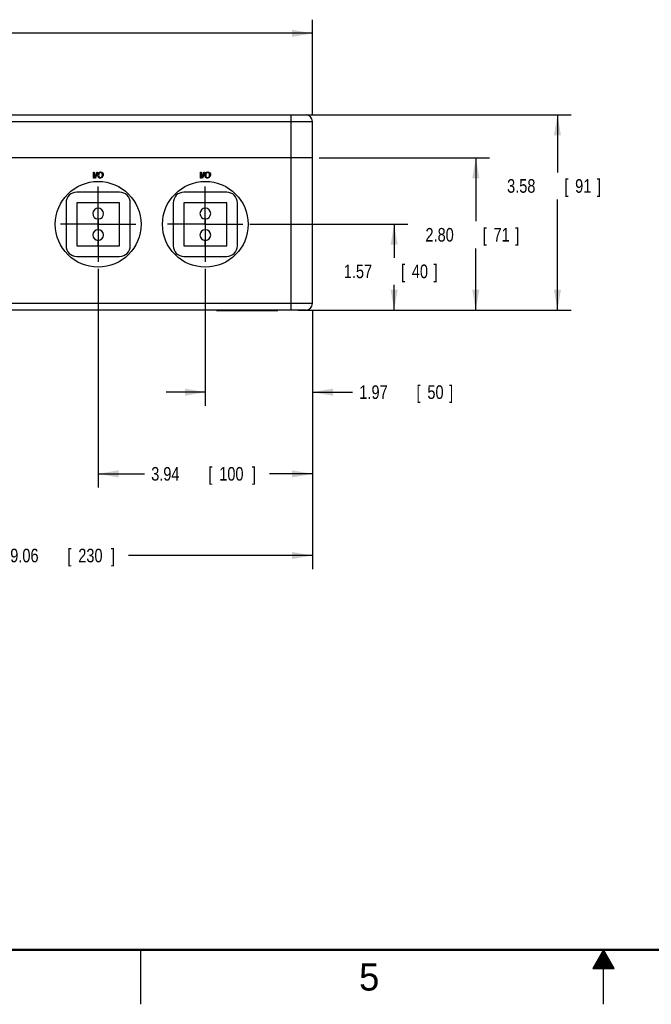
# Model space of a CAD drawing. Header units: inches. Extents: x 0 to 34, y 0 to 22.
# Tile 11 of 40: x 11.6 to 17.4, y 0 to 9. Entities that reach past the tile are written whole.
import ezdxf

# ---------------------------------------------------------------- set-up
doc = ezdxf.new("R2010")
doc.units = ezdxf.units.IN
doc.header["$LTSCALE"] = 1.87
doc.header["$MEASUREMENT"] = 0
doc.linetypes.add('CENTER', pattern=[0.6, 0.375, -0.075, 0.075, -0.075])
doc.layers.get('0').update_dxf_attribs({"linetype": 'CONTINUOUS'})
for name, color, linetype in [('DATUMCURVES', 7, 'CONTINUOUS'), ('DEFAULT_1', 7, 'CENTER'), ('DIMENSIONS', 7, 'CONTINUOUS')]:
    doc.layers.add(name, color=color, linetype=linetype)
doc.styles.get("Standard").update_dxf_attribs({"font": 'txt', "width": 0.8})
doc.dimstyles.new('DIMSTYLE_1', dxfattribs={"dimtxt": 0.125, "dimasz": 0.1875, "dimexe": 0.18, "dimexo": 0.0625, "dimgap": 0.09, "dimtad": 0, "dimtih": 1, "dimtoh": 1, "dimdec": 3, "dimlfac": 2, "dimzin": 4, "dimdsep": 46, "dimtxsty": 'STANDARD', "dimblk": '_FILLED', "dimblk1": '_FILLED', "dimblk2": '_FILLED', "dimcen": 0.09, "dimadec": 0, "dimazin": 0, "dimtp": 0.01, "dimtm": 0.01, "dimtfac": 1, "dimtdec": 3, "dimtofl": 0, "dimtmove": 0, "dimatfit": 3, "dimldrblk": '_FILLED', "dimfxl": 1, "dimtolj": 1, "dimtzin": 4, "dimarcsym": 0})

# ---------------------------------------------------------------- blocks, each defined once
blk = doc.blocks.new('_FILLED')
at = {"color": 0, "linetype": 'BYBLOCK'}
blk.add_solid([(0, 0), (-1, 0.174), (-1, -0.174)], dxfattribs=at)
blk = doc.blocks.new('*D0')
at = {"layer": 'DIMENSIONS', "color": 2, "linetype": 'CONTINUOUS'}
for p, q in [((14.1915, 8.166), (16.7008, 8.166)), ((16.5758, 8.166), (16.5758, 7.6393)), ((16.5758, 6.3746), (16.5758, 7.3893)), ((14.3293, 6.3746), (16.7008, 6.3746))]:
    blk.add_line(p, q, dxfattribs=at)
at = {"layer": 'DIMENSIONS', "color": 2, "linetype": 'CONTINUOUS', "xscale": 0.1875, "yscale": 0.1875, "zscale": 0.1875}
for p, rotation in [((16.5758, 8.166), 90), ((16.5758, 6.3746), 270)]:
    blk.add_blockref('_FILLED', p, dxfattribs=dict(at, rotation=rotation))
at = {"layer": 'DIMENSIONS', "color": 2, "linetype": 'CONTINUOUS', "width": 0.8}
for s, p in [('3.58', (16.1133, 7.4518)), ('[', (16.6383, 7.4518)), ('91', (16.7383, 7.4518)), (']', (16.9383, 7.4518))]:
    blk.add_text(s, height=0.125, dxfattribs=at).set_placement(p)
blk = doc.blocks.new('*D1')
at = {"layer": 'DIMENSIONS', "color": 2, "linetype": 'CONTINUOUS'}
for p, q in [((14.3883, 7.7723), (15.9508, 7.7723)), ((15.8258, 7.7723), (15.8258, 7.1908)), ((15.8258, 6.3746), (15.8258, 6.9408)), ((14.1915, 6.3746), (15.9508, 6.3746))]:
    blk.add_line(p, q, dxfattribs=at)
at = {"layer": 'DIMENSIONS', "color": 2, "linetype": 'CONTINUOUS', "xscale": 0.1875, "yscale": 0.1875, "zscale": 0.1875}
for p, rotation in [((15.8258, 7.7723), 90), ((15.8258, 6.3746), 270)]:
    blk.add_blockref('_FILLED', p, dxfattribs=dict(at, rotation=rotation))
at = {"layer": 'DIMENSIONS', "color": 2, "linetype": 'CONTINUOUS', "width": 0.8}
for s, p in [('2.80', (15.3633, 7.0033)), ('[', (15.8883, 7.0033)), ('71', (15.9883, 7.0033)), (']', (16.1883, 7.0033))]:
    blk.add_text(s, height=0.125, dxfattribs=at).set_placement(p)
blk = doc.blocks.new('*D2')
at = {"layer": 'DIMENSIONS', "color": 2, "linetype": 'CONTINUOUS'}
for p, q in [((7.2392, 8.1694), (7.2392, 9.041)), ((14.3258, 8.1694), (14.3258, 9.041)), ((7.2392, 8.916), (10.1575, 8.916)), ((14.3258, 8.916), (11.4075, 8.916))]:
    blk.add_line(p, q, dxfattribs=at)
at = {"layer": 'DIMENSIONS', "color": 2, "linetype": 'CONTINUOUS', "xscale": 0.1875, "yscale": 0.1875, "zscale": 0.1875, "rotation": 180}
blk.add_blockref('_FILLED', (7.2392, 8.916), dxfattribs=at)
at = {"layer": 'DIMENSIONS', "color": 2, "linetype": 'CONTINUOUS', "xscale": 0.1875, "yscale": 0.1875, "zscale": 0.1875}
blk.add_blockref('_FILLED', (14.3258, 8.916), dxfattribs=at)
at = {"layer": 'DIMENSIONS', "color": 2, "linetype": 'CONTINUOUS', "width": 0.8}
for s, p in [('14.17', (10.22, 8.8535)), ('[', (10.845, 8.8535)), ('360', (10.945, 8.8535)), (']', (11.245, 8.8535))]:
    blk.add_text(s, height=0.125, dxfattribs=at).set_placement(p)
blk = doc.blocks.new('*D6')
at = {"layer": 'DIMENSIONS', "color": 2, "linetype": 'CONTINUOUS'}
for p, q in [((13.3416, 6.7536), (13.3416, 5.4959)), ((14.3258, 6.3712), (14.3258, 5.4959)), ((13.3416, 5.6209), (12.9816, 5.6209)), ((14.3258, 5.6209), (14.6937, 5.6209))]:
    blk.add_line(p, q, dxfattribs=at)
at = {"layer": 'DIMENSIONS', "color": 2, "linetype": 'CONTINUOUS', "xscale": 0.1875, "yscale": 0.1875, "zscale": 0.1875}
blk.add_blockref('_FILLED', (13.3416, 5.6209), dxfattribs=at)
at = {"layer": 'DIMENSIONS', "color": 2, "linetype": 'CONTINUOUS', "xscale": 0.1875, "yscale": 0.1875, "zscale": 0.1875, "rotation": 180}
blk.add_blockref('_FILLED', (14.3258, 5.6209), dxfattribs=at)
at = {"layer": 'DIMENSIONS', "color": 2, "linetype": 'CONTINUOUS', "width": 0.8}
for s, p in [('1.97', (14.7562, 5.5584)), ('[', (15.2812, 5.5584)), ('50', (15.3812, 5.5584)), (']', (15.5812, 5.5584))]:
    blk.add_text(s, height=0.125, dxfattribs=at).set_placement(p)
blk = doc.blocks.new('*D7')
at = {"layer": 'DIMENSIONS', "color": 2, "linetype": 'CONTINUOUS'}
for p, q in [((12.3573, 6.7536), (12.3573, 4.7459)), ((14.3258, 6.3712), (14.3258, 4.7459)), ((12.3573, 4.8709), (12.7818, 4.8709)), ((14.3258, 4.8709), (13.9318, 4.8709))]:
    blk.add_line(p, q, dxfattribs=at)
at = {"layer": 'DIMENSIONS', "color": 2, "linetype": 'CONTINUOUS', "xscale": 0.1875, "yscale": 0.1875, "zscale": 0.1875, "rotation": 180}
blk.add_blockref('_FILLED', (12.3573, 4.8709), dxfattribs=at)
at = {"layer": 'DIMENSIONS', "color": 2, "linetype": 'CONTINUOUS', "xscale": 0.1875, "yscale": 0.1875, "zscale": 0.1875}
blk.add_blockref('_FILLED', (14.3258, 4.8709), dxfattribs=at)
at = {"layer": 'DIMENSIONS', "color": 2, "linetype": 'CONTINUOUS', "width": 0.8}
for s, p in [('3.94', (12.8443, 4.8084)), ('[', (13.3693, 4.8084)), ('100', (13.4693, 4.8084)), (']', (13.7693, 4.8084))]:
    blk.add_text(s, height=0.125, dxfattribs=at).set_placement(p)
blk = doc.blocks.new('*D8')
at = {"layer": 'DIMENSIONS', "color": 2, "linetype": 'CONTINUOUS'}
for p, q in [((9.7983, 6.8028), (9.7983, 3.9959)), ((14.3258, 6.3712), (14.3258, 3.9959)), ((9.7983, 4.1209), (11.4871, 4.1209)), ((14.3258, 4.1209), (12.6371, 4.1209))]:
    blk.add_line(p, q, dxfattribs=at)
at = {"layer": 'DIMENSIONS', "color": 2, "linetype": 'CONTINUOUS', "xscale": 0.1875, "yscale": 0.1875, "zscale": 0.1875, "rotation": 180}
blk.add_blockref('_FILLED', (9.7983, 4.1209), dxfattribs=at)
at = {"layer": 'DIMENSIONS', "color": 2, "linetype": 'CONTINUOUS', "xscale": 0.1875, "yscale": 0.1875, "zscale": 0.1875}
blk.add_blockref('_FILLED', (14.3258, 4.1209), dxfattribs=at)
at = {"layer": 'DIMENSIONS', "color": 2, "linetype": 'CONTINUOUS', "width": 0.8}
for s, p in [('9.06', (11.5496, 4.0584)), ('[', (12.0746, 4.0584)), ('230', (12.1746, 4.0584)), (']', (12.4746, 4.0584))]:
    blk.add_text(s, height=0.125, dxfattribs=at).set_placement(p)
blk = doc.blocks.new('*D9')
at = {"layer": 'DIMENSIONS', "color": 2, "linetype": 'CONTINUOUS'}
for p, q in [((13.75, 7.162), (15.2008, 7.162)), ((15.0758, 7.162), (15.0758, 6.8552)), ((15.0758, 6.3746), (15.0758, 6.6052)), ((14.1915, 6.3746), (15.2008, 6.3746))]:
    blk.add_line(p, q, dxfattribs=at)
at = {"layer": 'DIMENSIONS', "color": 2, "linetype": 'CONTINUOUS', "xscale": 0.1875, "yscale": 0.1875, "zscale": 0.1875}
for p, rotation in [((15.0758, 7.162), 90), ((15.0758, 6.3746), 270)]:
    blk.add_blockref('_FILLED', p, dxfattribs=dict(at, rotation=rotation))
at = {"layer": 'DIMENSIONS', "color": 2, "linetype": 'CONTINUOUS', "width": 0.8}
for s, p in [('1.57', (14.6133, 6.6677)), ('[', (15.1383, 6.6677)), ('40', (15.2383, 6.6677)), (']', (15.4383, 6.6677))]:
    blk.add_text(s, height=0.125, dxfattribs=at).set_placement(p)

msp = doc.modelspace()

# ---------------------------------------------------------------- linework, layer by layer
at = {"color": 7, "linetype": 'CONTINUOUS'}
for p, q in [((7.29828, 8.16596), (14.26679, 8.16596)), ((14.12899, 6.37462), (14.12899, 8.16596)), ((7.23923, 8.1069), (14.32584, 8.1069)), ((14.32584, 6.43367), (14.32584, 8.1069)), ((14.32584, 7.77225), (7.23923, 7.77225)), ((12.55419, 7.45729), (12.16049, 7.45729)), ((13.53844, 7.45729), (13.14474, 7.45729)), ((12.06206, 7.35887), (12.06206, 6.96517)), ((12.55419, 7.35887), (12.16049, 7.35887)), ((12.16049, 7.35887), (12.16049, 6.96517)), ((12.55419, 6.96517), (12.55419, 7.35887)), ((12.65261, 6.96517), (12.65261, 7.35887)), ((13.04631, 7.35887), (13.04631, 6.96517)), ((13.53844, 7.35887), (13.14474, 7.35887)), ((13.14474, 7.35887), (13.14474, 6.96517)), ((13.53844, 6.96517), (13.53844, 7.35887)), ((13.63686, 6.96517), (13.63686, 7.35887)), ((12.35635, 7.21124), (12.35635, 7.1128)), ((12.35832, 7.1128), (12.35832, 7.21124)), ((13.3406, 7.21124), (13.3406, 7.1128)), ((13.34257, 7.1128), (13.34257, 7.21124)), ((12.16049, 6.96517), (12.55419, 6.96517)), ((12.35635, 6.96517), (12.35635, 7.01439)), ((12.35832, 6.96517), (12.35832, 7.01439)), ((13.14474, 6.96517), (13.53844, 6.96517)), ((13.3406, 6.96517), (13.3406, 7.01439)), ((13.34257, 6.96517), (13.34257, 7.01439)), ((12.16049, 6.86674), (12.55419, 6.86674)), ((13.14474, 6.86674), (13.53844, 6.86674)), ((14.32584, 6.43367), (7.23923, 6.43367)), ((14.26679, 6.37462), (7.29828, 6.37462)), ((13.44429, 6.37087), (13.44429, 6.37462)), ((13.44429, 6.37087), (14.00679, 6.37087)), ((13.45929, 6.37087), (13.45929, 6.37462)), ((13.99179, 6.37087), (13.99179, 6.37462)), ((14.00679, 6.37087), (14.00679, 6.37462))]:
    msp.add_line(p, q, dxfattribs=at)
at = {"color": 2, "linetype": 'CONTINUOUS'}
for p, q in [((12.75002, 0), (12.75002, 0.5)), ((17.00002, 0.5), (16.90203, 0.33028)), ((16.97693, 0.46), (17.02311, 0.46)), ((16.9827, 0.47), (17.01734, 0.47)), ((16.98847, 0.48), (17.01157, 0.48)), ((16.99425, 0.49), (17.00579, 0.49)), ((17.09801, 0.33028), (17.00002, 0.5)), ((17.00002, 0), (17.00002, 0.5)), ((16.92496, 0.37), (17.07508, 0.37)), ((16.93074, 0.38), (17.0693, 0.38)), ((16.93651, 0.39), (17.06353, 0.39)), ((16.94229, 0.4), (17.05776, 0.4)), ((16.94806, 0.41), (17.05198, 0.41)), ((16.95383, 0.42), (17.04621, 0.42)), ((16.95961, 0.43), (17.04044, 0.43)), ((16.96538, 0.44), (17.03466, 0.44)), ((16.97115, 0.45), (17.02889, 0.45)), ((16.90203, 0.33028), (17.09801, 0.33028)), ((16.90764, 0.34), (17.0924, 0.34)), ((16.91342, 0.35), (17.08662, 0.35)), ((16.91919, 0.36), (17.08085, 0.36))]:
    msp.add_line(p, q, dxfattribs=at)
at = {"color": 7, "linetype": 'CONTINUOUS', "const_width": 0.02}
msp.add_lwpolyline([(0.50002, 0.5), (33.50002, 0.5)], dxfattribs=at)
at = {"color": 7, "linetype": 'CONTINUOUS'}
for centre in [(12.35734, 7.16202), (13.34159, 7.16202)]:
    msp.add_circle(centre, 0.3937, dxfattribs=at)
for centre, radius, start, end in [((14.26679, 8.1069), 0.05906, 0, 90), ((12.16049, 7.35887), 0.09843, 90, 180), ((12.55419, 7.35887), 0.09843, 0, 90), ((13.14474, 7.35887), 0.09843, 90, 180), ((13.53844, 7.35887), 0.09843, 0, 90), ((12.35734, 7.26044), 0.04921, 271.145992, 268.854008), ((13.34159, 7.26044), 0.04921, 271.145992, 268.854008), ((12.35734, 7.06359), 0.04921, 91.145992, 268.854008), ((12.35734, 7.06359), 0.04921, 271.145992, 88.854008), ((13.34159, 7.06359), 0.04921, 91.145992, 268.854008), ((13.34159, 7.06359), 0.04921, 271.145992, 88.854008), ((12.16049, 6.96517), 0.09843, 180, 270), ((12.35734, 7.16202), 0.19685, 269.710106, 270.289894), ((12.55419, 6.96517), 0.09843, 270, 360), ((13.14474, 6.96517), 0.09843, 180, 270), ((13.34159, 7.16202), 0.19685, 269.710106, 270.289894), ((13.53844, 6.96517), 0.09843, 270, 360), ((14.26679, 6.43367), 0.05906, 270, 360)]:
    msp.add_arc(centre, radius, start, end, dxfattribs=at)
at = {"layer": 'DATUMCURVES', "color": 40, "linetype": 'CONTINUOUS'}
for points in [[(13.9912, 7.77227, 2.34123), (13.9912, 7.77358, 2.34123), (13.9912, 7.77489, 2.34123), (13.9912, 7.7762, 2.34123)], [(12.31312, 7.58632, 2.34123), (12.31312, 7.60471, 2.34123), (12.31312, 7.62309, 2.34123), (12.31312, 7.64148, 2.34123)], [(12.31312, 7.64148, 2.34123), (12.31566, 7.64148, 2.34123), (12.31821, 7.64148, 2.34123), (12.32075, 7.64148, 2.34123)], [(12.32075, 7.64148, 2.34123), (12.32075, 7.62309, 2.34123), (12.32075, 7.60471, 2.34123), (12.32075, 7.58632, 2.34123)], [(12.32694, 7.5851, 2.34123), (12.3329, 7.60366, 2.34123), (12.33886, 7.62222, 2.34123), (12.34482, 7.64079, 2.34123)], [(12.34979, 7.64079, 2.34123), (12.34385, 7.62222, 2.34123), (12.33792, 7.60366, 2.34123), (12.33198, 7.5851, 2.34123)], [(12.34482, 7.64079, 2.34123), (12.34648, 7.64079, 2.34123), (12.34813, 7.64079, 2.34123), (12.34979, 7.64079, 2.34123)], [(13.29737, 7.64148, 2.34123), (13.29992, 7.64148, 2.34123), (13.30246, 7.64148, 2.34123), (13.30501, 7.64148, 2.34123)], [(13.29737, 7.58632, 2.34123), (13.29737, 7.60471, 2.34123), (13.29737, 7.62309, 2.34123), (13.29737, 7.64148, 2.34123)], [(13.30501, 7.64148, 2.34123), (13.30501, 7.62309, 2.34123), (13.30501, 7.60471, 2.34123), (13.30501, 7.58632, 2.34123)], [(13.31119, 7.5851, 2.34123), (13.31715, 7.60366, 2.34123), (13.32311, 7.62222, 2.34123), (13.32907, 7.64079, 2.34123)], [(13.33403, 7.64079, 2.34123), (13.3281, 7.62222, 2.34123), (13.32217, 7.60366, 2.34123), (13.31624, 7.5851, 2.34123)], [(13.32907, 7.64079, 2.34123), (13.33072, 7.64079, 2.34123), (13.33238, 7.64079, 2.34123), (13.33403, 7.64079, 2.34123)], [(12.32075, 7.58632, 2.34123), (12.31821, 7.58632, 2.34123), (12.31566, 7.58632, 2.34123), (12.31312, 7.58632, 2.34123)], [(12.33198, 7.5851, 2.34123), (12.3303, 7.5851, 2.34123), (12.32862, 7.5851, 2.34123), (12.32694, 7.5851, 2.34123)], [(13.30501, 7.58632, 2.34123), (13.30246, 7.58632, 2.34123), (13.29992, 7.58632, 2.34123), (13.29737, 7.58632, 2.34123)], [(13.31624, 7.5851, 2.34123), (13.31455, 7.5851, 2.34123), (13.31287, 7.5851, 2.34123), (13.31119, 7.5851, 2.34123)]]:
    msp.add_open_spline(points, degree=3, dxfattribs=at)
for points, knots in [([(12.39233, 7.59281, 2.34123), (12.3882, 7.58852, 2.34123), (12.37226, 7.57863, 2.34123), (12.3493, 7.60091, 2.34123), (12.35444, 7.62902, 2.34123), (12.36048, 7.63552, 2.34123)], [0, 0, 0, 0, 0.2373093, 0.7767964, 1, 1, 1, 1]), ([(12.36048, 7.63552, 2.34123), (12.36621, 7.64171, 2.34123), (12.3931, 7.64679, 2.34123), (12.41181, 7.62533, 2.34123), (12.39802, 7.59872, 2.34123), (12.39233, 7.59281, 2.34123)], [0, 0, 0, 0, 0.1873329, 0.7463589, 1, 1, 1, 1]), ([(12.3911, 7.63288, 2.34123), (12.38784, 7.63689, 2.34123), (12.37396, 7.63888, 2.34123), (12.35806, 7.62039, 2.34123), (12.36247, 7.60129, 2.34123), (12.36629, 7.59656, 2.34123)], [0, 0, 0, 0, 0.2414859, 0.7360039, 1, 1, 1, 1]), ([(12.36629, 7.59656, 2.34123), (12.36942, 7.59266, 2.34123), (12.37873, 7.59001, 2.34123), (12.39437, 7.59584, 2.34123), (12.39691, 7.61994, 2.34123), (12.39387, 7.6295, 2.34123), (12.3911, 7.63288, 2.34123)], [0, 0, 0, 0, 0.173129, 0.3524717, 0.607975, 1, 1, 1, 1]), ([(13.37658, 7.59281, 2.34123), (13.37244, 7.58852, 2.34123), (13.35651, 7.57863, 2.34123), (13.33355, 7.60091, 2.34123), (13.3387, 7.62902, 2.34123), (13.34473, 7.63552, 2.34123)], [0, 0, 0, 0, 0.2373864, 0.776819, 1, 1, 1, 1]), ([(13.34473, 7.63552, 2.34123), (13.35046, 7.64171, 2.34123), (13.37738, 7.64679, 2.34123), (13.39605, 7.62533, 2.34123), (13.38226, 7.59872, 2.34123), (13.37658, 7.59281, 2.34123)], [0, 0, 0, 0, 0.1870573, 0.7462729, 1, 1, 1, 1]), ([(13.37535, 7.63288, 2.34123), (13.37209, 7.63689, 2.34123), (13.35822, 7.63888, 2.34123), (13.34231, 7.62039, 2.34123), (13.34671, 7.60129, 2.34123), (13.35054, 7.59656, 2.34123)], [0, 0, 0, 0, 0.2414042, 0.7359755, 1, 1, 1, 1]), ([(13.35054, 7.59656, 2.34123), (13.35367, 7.59266, 2.34123), (13.36297, 7.59001, 2.34123), (13.37862, 7.59585, 2.34123), (13.38115, 7.61994, 2.34123), (13.37811, 7.6295, 2.34123), (13.37535, 7.63288, 2.34123)], [0, 0, 0, 0, 0.1732173, 0.3524028, 0.6079333, 1, 1, 1, 1])]:
    msp.add_open_spline(points, degree=3, knots=knots, dxfattribs=at)
at = {"layer": 'DEFAULT_1', "color": 7, "linetype": 'CENTER'}
for p, q in [((12.35734, 7.16202), (12.35734, 7.50792)), ((13.34159, 7.16202), (13.34159, 7.50792)), ((12.35734, 7.16202), (12.01143, 7.16202)), ((12.35734, 7.16202), (12.70324, 7.16202)), ((12.35734, 7.16202), (12.35734, 6.81611)), ((13.34159, 7.16202), (12.99568, 7.16202)), ((13.34159, 7.16202), (13.68749, 7.16202)), ((13.34159, 7.16202), (13.34159, 6.81611))]:
    msp.add_line(p, q, dxfattribs=at)

# ---------------------------------------------------------------- texts
at = {"color": 2, "linetype": 'CONTINUOUS'}
msp.add_text('5', height=0.25, dxfattribs=at).set_placement((14.75404, 0.12622))

# ---------------------------------------------------------------- dimensions: what is measured, and where the dimension line sits
at = {"layer": 'DIMENSIONS', "color": 2, "linetype": 'CONTINUOUS'}
for base, p1, p2, angle, picture, middle in [((7.23923, 8.91596), (14.32584, 8.1694), (7.23923, 8.1694), 180, '*D2', (10.78253, 8.91596)), ((16.57584, 8.16596), (14.32929, 6.37462), (14.19149, 8.16596), 90, '*D0', (16.57584, 7.51429)), ((15.82584, 7.77225), (14.19149, 6.37462), (14.38834, 7.77225), 90, '*D1', (15.82584, 7.06581)), ((15.07584, 7.16202), (14.19149, 6.37462), (13.74999, 7.16202), 90, '*D9', (15.07584, 6.73019)), ((9.79828, 4.12087), (14.32584, 6.37117), (9.79828, 6.80283), 180, '*D8', (12.06206, 4.12087)), ((12.35734, 4.87087), (14.32584, 6.37117), (12.35734, 6.75361), 180, '*D7', (13.35684, 4.87087)), ((13.341589, 5.620867), (14.325841, 6.371172), (13.341589, 6.753613), 180, '*D6', (15.218744, 5.620867))]:
    dim = msp.add_linear_dim(base=base, p1=p1, p2=p2, angle=angle, dimstyle='DIMSTYLE_1', dxfattribs=at)
    dim.commit()
    dim.dimension.update_dxf_attribs({"geometry": picture, "text_midpoint": middle, "dimtype": 160})

doc.saveas('drawing.dxf')
